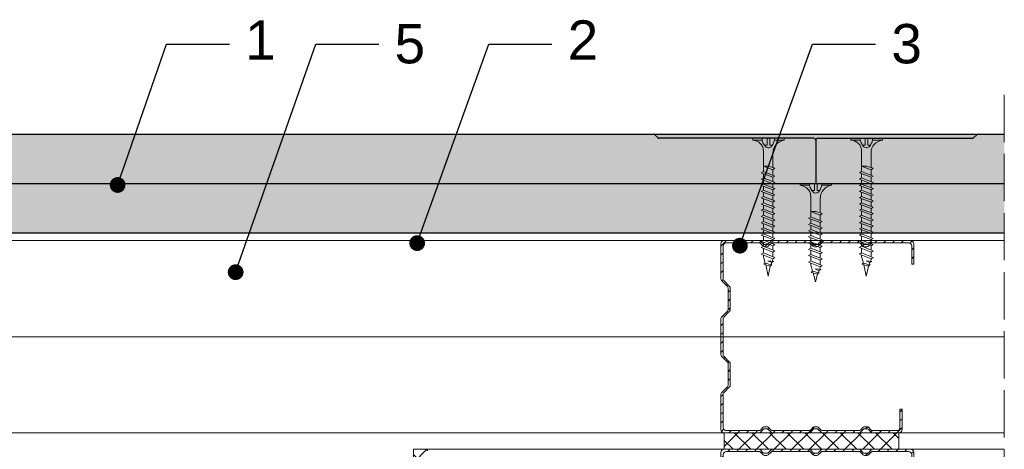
# Model space of a CAD drawing. Header units: millimetres. Extents: x 1245 to 3478, y 520 to 1092.
# Tile 4 of 16: x 1495 to 1745, y 932 to 1042. Entities that reach past the tile are written whole.
import ezdxf
from ezdxf import colors
from ezdxf.entities.mleader import LeaderData, LeaderLine
from ezdxf.math import Vec2, Vec3

# ---------------------------------------------------------------- set-up
doc = ezdxf.new("R2010")
doc.units = ezdxf.units.MM
doc.linetypes.add('ACAD_ISO02W100', pattern=[15, 12, -3])
for name, color, linetype, lineweight in [('_ISOVER WELNA', 7, 'BATTING', 9), ('_RIGIPS AKCESORIA', 7, 'Continuous', 18), ('_RIGIPS G-K', 7, 'Continuous', 25), ('_RIGIPS PROFIL', 7, 'Continuous', 18), ('KRESKOWANIE', 7, 'Continuous', 9), ('OPISY', 7, 'Continuous', 9), ('PRZERYWANA', 7, 'ACAD_ISO02W100', 9)]:
    doc.layers.add(name, color=color, linetype=linetype, lineweight=lineweight)
doc.styles.get("Standard").update_dxf_attribs({"font": 'arial.ttf'})
doc.linetypes.add('BATTING', pattern='A,0.00254,-2.54,[134,ltypeshp.shx,S=2.54,R=0,X=-2.54,Y=0],-5.08,[134,ltypeshp.shx,S=2.54,R=180,X=2.54,Y=0],-2.54', length=10.16254)
pattern_1 = [(225, (0, 53), (1.122532, -3.367596), [0, -3.175])]

# ---------------------------------------------------------------- blocks, each defined once
blk = doc.blocks.new('TN 25')
at = {"layer": '_RIGIPS AKCESORIA'}
for p, q in [((0, -0.84), (0, 7.16)), ((0, 7.16), (0.46, 7.16)), ((0.46, 7.16), (0.46, 4.78)), ((8.47, 4.46), (8.79, 5)), ((8.79, 5), (9.93, 2.01)), ((10.1, 4.46), (10.41, 5)), ((10.41, 5), (11.56, 2.01)), ((11.67, 4.46), (11.99, 5)), ((11.99, 5), (13.14, 2.01)), ((13.21, 4.46), (13.52, 5)), ((13.52, 5), (14.67, 2.01)), ((14.8, 4.46), (15.12, 5)), ((15.12, 5), (16.26, 2.01)), ((16.42, 4.46), (16.73, 5)), ((16.73, 5), (17.88, 2.01)), ((17.99, 4.46), (18.31, 5)), ((18.31, 5), (19.45, 2.01)), ((19.68, 4.46), (20, 5)), ((20, 5), (21.14, 2.01)), ((0.46, 4.78), (0, 4.78)), ((0, 3.5), (1.77, 3.5)), ((0, 2.83), (1.77, 2.83)), ((1.77, 3.5), (1.77, 4.2)), ((1.77, 2.83), (1.77, 2.18)), ((3.02, 4.46), (8.47, 4.46)), ((7.12, 4.46), (7.12, 3.18)), ((8.03, 2.01), (7.12, 4.46)), ((7.12, 3.18), (7.65, 1.53)), ((9.61, 1.51), (8.47, 4.46)), ((9, 4.46), (10.1, 4.46)), ((11.23, 1.51), (10.1, 4.46)), ((10.62, 4.46), (11.67, 4.46)), ((12.81, 1.51), (11.67, 4.46)), ((12.2, 4.46), (13.21, 4.46)), ((14.34, 1.51), (13.21, 4.46)), ((13.73, 4.46), (14.8, 4.46)), ((15.94, 1.51), (14.8, 4.46)), ((15.33, 4.46), (16.42, 4.46)), ((17.55, 1.51), (16.42, 4.46)), ((16.94, 4.46), (17.99, 4.46)), ((19.13, 1.51), (17.99, 4.46)), ((18.52, 4.46), (19.68, 4.46)), ((20.82, 1.51), (19.68, 4.46)), ((20.21, 4.46), (20.7, 4.46)), ((20.7, 4.46), (22.28, 3.98)), ((21.85, 1.83), (21.67, 3.28)), ((21.67, 3.28), (22.14, 2.4)), ((22.28, 3.98), (22.56, 4.37)), ((22.7, 2.36), (22.28, 3.98)), ((22.56, 4.37), (23.03, 2.71)), ((23.03, 2.71), (22.7, 2.36)), ((22.71, 3.85), (25, 3.24)), ((25, 3.24), (23.03, 2.71)), ((0.46, 1.64), (0, 1.64)), ((0.46, -0.84), (0.46, 1.64)), ((7.49, 2.01), (3.55, 2.01)), ((7.65, 1.53), (8.03, 2.01)), ((9.41, 2.01), (8.03, 2.01)), ((9.93, 2.01), (9.61, 1.51)), ((11.04, 2.01), (9.93, 2.01)), ((11.56, 2.01), (11.23, 1.51)), ((12.61, 2.01), (11.56, 2.01)), ((13.14, 2.01), (12.81, 1.51)), ((14.15, 2.01), (13.14, 2.01)), ((14.67, 2.01), (14.34, 1.51)), ((15.74, 2.01), (14.67, 2.01)), ((16.26, 2.01), (15.94, 1.51)), ((17.36, 2.01), (16.26, 2.01)), ((17.88, 2.01), (17.55, 1.51)), ((18.93, 2.01), (17.88, 2.01)), ((19.45, 2.01), (19.13, 1.51)), ((19.45, 2.01), (20.62, 2.01)), ((21.14, 2.01), (20.82, 1.51)), ((21.14, 2.01), (21.81, 2.12)), ((22.14, 2.4), (21.85, 1.83)), ((22.7, 2.36), (22.14, 2.4)), ((0, -0.84), (0.46, -0.84))]:
    blk.add_line(p, q, dxfattribs=at)
for centre, major_axis, ratio, start_param, end_param in [((3.09, 7.67), (0.17, 3.2), 0.826134, 1.773653, 3.180586), ((-0.04, 0.9), (0, 3.93), 0.848176, -0.720942, -0.151112), ((0.59, 4.62), (0, 2.81), 0.848176, 3.475072, 3.862535), ((1.66, 3.18), (0, 0.895), 0.848176, -1.552777, -0.720942), ((1.66, 3.18), (0, 0.895), 0.848176, 3.862535, 4.730408), ((3.37, -1.57), (0.28, 3.57), 0.832181, 0.035984, 1.430787), ((-2.73, 15.91), (0, 14.76), 0.848176, 3.399396, 3.475072)]:
    blk.add_ellipse(centre, major_axis=major_axis, ratio=ratio, start_param=start_param, end_param=end_param, dxfattribs=at)
blk = doc.blocks.new('TN 35')
at = {"layer": '_RIGIPS AKCESORIA'}
for p, q in [((0, -0.84), (0, 7.16)), ((0, 7.16), (0.46, 7.16)), ((0.46, 7.16), (0.46, 4.78)), ((8.47, 4.46), (8.79, 5)), ((8.79, 5), (9.93, 2.01)), ((10.1, 4.46), (10.41, 5)), ((10.41, 5), (11.56, 2.01)), ((11.67, 4.46), (11.99, 5)), ((11.99, 5), (13.14, 2.01)), ((13.21, 4.46), (13.52, 5)), ((13.52, 5), (14.67, 2.01)), ((14.8, 4.46), (15.12, 5)), ((15.12, 5), (16.26, 2.01)), ((16.42, 4.46), (16.73, 5)), ((16.73, 5), (17.88, 2.01)), ((17.99, 4.46), (18.31, 5)), ((18.31, 5), (19.45, 2.01)), ((19.57, 4.46), (19.88, 5)), ((19.88, 5), (21.03, 2.01)), ((21.14, 4.46), (21.46, 5)), ((21.46, 5), (22.6, 2.01)), ((22.72, 4.46), (23.03, 5)), ((23.03, 5), (24.18, 2.01)), ((24.29, 4.46), (24.61, 5)), ((24.61, 5), (25.75, 2.01)), ((25.87, 4.46), (26.18, 5)), ((26.18, 5), (27.33, 2.01)), ((27.44, 4.46), (27.76, 5)), ((27.76, 5), (28.9, 2.01)), ((29.13, 4.46), (29.45, 5)), ((29.45, 5), (30.59, 2.01)), ((0.46, 4.78), (0, 4.78)), ((0, 3.5), (1.77, 3.5)), ((0, 2.83), (1.77, 2.83)), ((1.77, 3.5), (1.77, 4.2)), ((1.77, 2.83), (1.77, 2.18)), ((3.02, 4.46), (8.47, 4.46)), ((7.12, 4.46), (7.12, 3.18)), ((8.03, 2.01), (7.12, 4.46)), ((7.12, 3.18), (7.65, 1.53)), ((9.61, 1.51), (8.47, 4.46)), ((9, 4.46), (10.1, 4.46)), ((11.23, 1.51), (10.1, 4.46)), ((10.62, 4.46), (11.67, 4.46)), ((12.81, 1.51), (11.67, 4.46)), ((12.2, 4.46), (13.21, 4.46)), ((14.34, 1.51), (13.21, 4.46)), ((13.73, 4.46), (14.8, 4.46)), ((15.94, 1.51), (14.8, 4.46)), ((15.33, 4.46), (16.42, 4.46)), ((17.55, 1.51), (16.42, 4.46)), ((16.94, 4.46), (17.99, 4.46)), ((19.13, 1.51), (17.99, 4.46)), ((18.52, 4.46), (19.57, 4.46)), ((20.7, 1.51), (19.57, 4.46)), ((20.09, 4.46), (21.14, 4.46)), ((22.28, 1.51), (21.14, 4.46)), ((21.67, 4.46), (22.72, 4.46)), ((23.85, 1.51), (22.72, 4.46)), ((23.24, 4.46), (24.29, 4.46)), ((25.43, 1.51), (24.29, 4.46)), ((24.81, 4.46), (25.87, 4.46)), ((27, 1.51), (25.87, 4.46)), ((26.39, 4.46), (27.44, 4.46)), ((28.58, 1.51), (27.44, 4.46)), ((27.96, 4.46), (29.13, 4.46)), ((30.27, 1.51), (29.13, 4.46)), ((29.65, 4.46), (30.15, 4.46)), ((30.15, 4.46), (31.73, 3.98)), ((31.3, 1.83), (31.12, 3.28)), ((31.12, 3.28), (31.59, 2.4)), ((31.73, 3.98), (32.01, 4.37)), ((32.15, 2.36), (31.73, 3.98)), ((32.01, 4.37), (32.48, 2.71)), ((32.48, 2.71), (32.15, 2.36)), ((32.16, 3.85), (35, 3.24)), ((35, 3.24), (32.48, 2.71)), ((0.46, 1.64), (0, 1.64)), ((0.46, -0.84), (0.46, 1.64)), ((7.49, 2.01), (3.55, 2.01)), ((7.65, 1.53), (8.03, 2.01)), ((9.41, 2.01), (8.03, 2.01)), ((9.93, 2.01), (9.61, 1.51)), ((11.04, 2.01), (9.93, 2.01)), ((11.56, 2.01), (11.23, 1.51)), ((12.61, 2.01), (11.56, 2.01)), ((13.14, 2.01), (12.81, 1.51)), ((14.15, 2.01), (13.14, 2.01)), ((14.67, 2.01), (14.34, 1.51)), ((15.74, 2.01), (14.67, 2.01)), ((16.26, 2.01), (15.94, 1.51)), ((17.36, 2.01), (16.26, 2.01)), ((17.88, 2.01), (17.55, 1.51)), ((18.93, 2.01), (17.84, 2.01)), ((19.45, 2.01), (19.13, 1.51)), ((20.51, 2.01), (19.41, 2.01)), ((21.03, 2.01), (20.7, 1.51)), ((22.08, 2.01), (20.99, 2.01)), ((22.6, 2.01), (22.28, 1.51)), ((23.66, 2.01), (22.56, 2.01)), ((24.18, 2.01), (23.85, 1.51)), ((25.23, 2.01), (24.14, 2.01)), ((25.75, 2.01), (25.43, 1.51)), ((26.81, 2.01), (25.71, 2.01)), ((27.33, 2.01), (27, 1.51)), ((28.38, 2.01), (27.33, 2.01)), ((28.9, 2.01), (28.58, 1.51)), ((28.9, 2.01), (30.07, 2.01)), ((30.59, 2.01), (30.27, 1.51)), ((30.59, 2.01), (31.26, 2.12)), ((31.59, 2.4), (31.3, 1.83)), ((32.15, 2.36), (31.59, 2.4)), ((0, -0.84), (0.46, -0.84))]:
    blk.add_line(p, q, dxfattribs=at)
for centre, major_axis, ratio, start_param, end_param in [((3.09, 7.67), (0.17, 3.2), 0.826134, 1.773653, 3.180586), ((-0.04, 0.9), (0, 3.93), 0.848176, -0.720942, -0.151112), ((0.59, 4.62), (0, 2.81), 0.848176, 3.475072, 3.862535), ((1.66, 3.18), (0, 0.895), 0.848176, -1.552777, -0.720942), ((1.66, 3.18), (0, 0.895), 0.848176, 3.862535, 4.730408), ((3.37, -1.57), (0.28, 3.57), 0.832181, 0.035984, 1.430787), ((-2.73, 15.91), (0, 14.76), 0.848176, 3.399396, 3.475072)]:
    blk.add_ellipse(centre, major_axis=major_axis, ratio=ratio, start_param=start_param, end_param=end_param, dxfattribs=at)
blk = doc.blocks.new('CW 50 ULTRASTIL')
h = blk.add_hatch()
h.set_pattern_fill('ANSI31', color=256, scale=0.5, style=0)
h.paths.add_polyline_path([(28.56, 40.65, -0.198912), (28.71, 41), (30.21, 42.51, 0.198912), (30.36, 42.86), (30.36, 48.45, 0.198912), (30.21, 48.8), (28.71, 50.31, -0.198912), (28.56, 50.66), (28.56, 59.85, -0.198912), (28.71, 60.2), (30.21, 61.71, 0.198912), (30.36, 62.06), (30.36, 67.65, 0.198912), (30.21, 68), (28.71, 69.51, -0.198912), (28.56, 69.86), (28.56, 78.31, -0.414214), (29.36, 79.11), (37.68, 79.11, -0.198912), (38.04, 78.96), (38.74, 78.25, 0.198912), (39.1, 78.11), (39.68, 78.11, 0.198912), (40.04, 78.25), (40.74, 78.96, -0.198912), (41.1, 79.11), (50.38, 79.11, -0.198912), (50.74, 78.96), (51.44, 78.25, 0.198912), (51.8, 78.11), (52.38, 78.11, 0.198912), (52.74, 78.25), (53.44, 78.96, -0.198912), (53.8, 79.11), (63.08, 79.11, -0.198912), (63.44, 78.96), (64.14, 78.25, 0.198912), (64.5, 78.11), (65.08, 78.11, 0.198912), (65.44, 78.25), (66.14, 78.96, -0.198912), (66.5, 79.11), (75.66, 79.11, -0.414214), (76.46, 78.31), (76.46, 73.66), (77.01, 73.66), (77.01, 78.86, 0.414214), (76.21, 79.66), (66.5, 79.66, 0.198912), (66.14, 79.51), (65.44, 78.8, -0.198912), (65.08, 78.66), (64.5, 78.66, -0.198912), (64.14, 78.8), (63.44, 79.51, 0.198912), (63.08, 79.66), (53.8, 79.66, 0.198912), (53.44, 79.51), (52.74, 78.8, -0.198912), (52.38, 78.66), (51.8, 78.66, -0.198912), (51.44, 78.8), (50.74, 79.51, 0.198912), (50.38, 79.66), (41.1, 79.66, 0.198912), (40.74, 79.51), (40.04, 78.8, -0.198912), (39.68, 78.66), (39.1, 78.66, -0.198912), (38.74, 78.8), (38.04, 79.51, 0.198912), (37.68, 79.66), (28.81, 79.66, 0.414214), (28.01, 78.86), (28.01, 69.86, 0.198912), (28.16, 69.51), (29.66, 68, -0.198912), (29.81, 67.65), (29.81, 62.06, -0.198912), (29.66, 61.71), (28.16, 60.2, 0.198912), (28.01, 59.85), (28.01, 50.66, 0.198912), (28.16, 50.31), (29.66, 48.8, -0.198912), (29.81, 48.45), (29.81, 42.86, -0.198912), (29.66, 42.51), (28.16, 41, 0.198912), (28.01, 40.65), (28.01, 31.66, 0.414214), (28.81, 30.86), (37.68, 30.86, 0.198912), (38.04, 31), (38.74, 31.71, -0.198912), (39.1, 31.86), (39.68, 31.86, -0.198912), (40.04, 31.71), (40.74, 31, 0.198912), (41.1, 30.86), (50.38, 30.86, 0.198912), (50.74, 31), (51.44, 31.71, -0.198912), (51.8, 31.86), (52.38, 31.86, -0.198912), (52.74, 31.71), (53.44, 31, 0.198912), (53.8, 30.86), (63.08, 30.86, 0.198912), (63.44, 31), (64.14, 31.71, -0.198912), (64.5, 31.86), (65.08, 31.86, -0.198912), (65.44, 31.71), (66.14, 31, 0.198912), (66.5, 30.86), (73.21, 30.86, 0.414214), (74.01, 31.66), (74.01, 36.86), (73.46, 36.86), (73.46, 32.21, -0.414214), (72.66, 31.41), (66.5, 31.41, -0.198912), (66.14, 31.55), (65.44, 32.26, 0.198912), (65.08, 32.41), (64.5, 32.41, 0.198912), (64.14, 32.26), (63.44, 31.55, -0.198912), (63.08, 31.41), (53.8, 31.41, -0.198912), (53.44, 31.55), (52.74, 32.26, 0.198912), (52.38, 32.41), (51.8, 32.41, 0.198912), (51.44, 32.26), (50.74, 31.55, -0.198912), (50.38, 31.41), (41.1, 31.41, -0.198912), (40.74, 31.55), (40.04, 32.26, 0.198912), (39.68, 32.41), (39.1, 32.41, 0.198912), (38.74, 32.26), (38.04, 31.55, -0.198912), (37.68, 31.41), (29.36, 31.41, -0.414214), (28.56, 32.21)])
at = {"layer": '_RIGIPS PROFIL'}
for p, q in [((28.01, 78.86), (28.01, 69.86)), ((28.56, 78.31), (28.56, 69.86)), ((37.68, 79.66), (28.81, 79.66)), ((37.68, 79.11), (29.36, 79.11)), ((38.04, 79.51), (38.74, 78.8)), ((38.04, 78.96), (38.74, 78.25)), ((39.68, 78.66), (39.1, 78.66)), ((39.68, 78.11), (39.1, 78.11)), ((40.74, 79.51), (40.04, 78.8)), ((40.74, 78.96), (40.04, 78.25)), ((50.38, 79.66), (41.1, 79.66)), ((50.38, 79.11), (41.1, 79.11)), ((50.74, 79.51), (51.44, 78.8)), ((50.74, 78.96), (51.44, 78.25)), ((52.38, 78.66), (51.8, 78.66)), ((52.38, 78.11), (51.8, 78.11)), ((53.44, 79.51), (52.74, 78.8)), ((53.44, 78.96), (52.74, 78.25)), ((53.8, 79.66), (63.08, 79.66)), ((53.8, 79.11), (63.08, 79.11)), ((63.44, 79.51), (64.14, 78.8)), ((63.44, 78.96), (64.14, 78.25)), ((65.08, 78.66), (64.5, 78.66)), ((65.08, 78.11), (64.5, 78.11)), ((66.14, 79.51), (65.44, 78.8)), ((66.14, 78.96), (65.44, 78.25)), ((76.21, 79.66), (66.5, 79.66)), ((75.66, 79.11), (66.5, 79.11)), ((76.46, 73.66), (76.46, 78.31)), ((77.01, 73.66), (77.01, 78.86)), ((76.46, 73.66), (77.01, 73.66)), ((29.66, 68), (28.16, 69.51)), ((30.21, 68), (28.71, 69.51)), ((29.81, 67.65), (29.81, 62.06)), ((30.36, 67.65), (30.36, 62.06)), ((29.66, 61.71), (28.16, 60.2)), ((30.21, 61.71), (28.71, 60.2)), ((28.01, 59.85), (28.01, 50.66)), ((28.56, 59.85), (28.56, 50.66)), ((29.66, 48.8), (28.16, 50.31)), ((30.21, 48.8), (28.71, 50.31)), ((29.81, 42.86), (29.81, 48.45)), ((30.36, 42.86), (30.36, 48.45)), ((29.66, 42.51), (28.16, 41)), ((30.21, 42.51), (28.71, 41)), ((28.01, 31.66), (28.01, 40.65)), ((28.56, 32.21), (28.56, 40.65)), ((73.46, 36.86), (73.46, 32.21)), ((73.46, 36.86), (74.01, 36.86)), ((74.01, 36.86), (74.01, 31.66)), ((37.68, 30.86), (28.81, 30.86)), ((37.68, 31.41), (29.36, 31.41)), ((38.04, 31.55), (38.74, 32.26)), ((38.04, 31), (38.74, 31.71)), ((39.68, 32.41), (39.1, 32.41)), ((39.68, 31.86), (39.1, 31.86)), ((40.74, 31.55), (40.04, 32.26)), ((40.74, 31), (40.04, 31.71)), ((50.38, 31.41), (41.1, 31.41)), ((50.38, 30.86), (41.1, 30.86)), ((50.74, 31.55), (51.44, 32.26)), ((50.74, 31), (51.44, 31.71)), ((52.38, 32.41), (51.8, 32.41)), ((52.38, 31.86), (51.8, 31.86)), ((53.44, 31.55), (52.74, 32.26)), ((53.44, 31), (52.74, 31.71)), ((53.8, 31.41), (63.08, 31.41)), ((53.8, 30.86), (63.08, 30.86)), ((63.44, 31.55), (64.14, 32.26)), ((63.44, 31), (64.14, 31.71)), ((65.08, 32.41), (64.5, 32.41)), ((65.08, 31.86), (64.5, 31.86)), ((66.14, 31.55), (65.44, 32.26)), ((66.14, 31), (65.44, 31.71)), ((72.66, 31.41), (66.5, 31.41)), ((73.21, 30.86), (66.5, 30.86))]:
    blk.add_line(p, q, dxfattribs=at)
for centre, radius, start, end in [((28.81, 78.86), 0.8, 90, 180), ((29.36, 78.31), 0.8, 90, 180), ((37.68, 79.16), 0.5, 45, 90), ((37.68, 78.61), 0.5, 45, 90), ((39.1, 79.16), 0.5, 225, 270), ((39.1, 78.61), 0.5, 225, 270), ((39.68, 79.16), 0.5, 270, 315), ((39.68, 78.61), 0.5, 270, 315), ((41.1, 79.16), 0.5, 90, 135), ((41.1, 78.61), 0.5, 90, 135), ((50.38, 79.16), 0.5, 45, 90), ((50.38, 78.61), 0.5, 45, 90), ((51.8, 79.16), 0.5, 225, 270), ((51.8, 78.61), 0.5, 225, 270), ((52.38, 79.16), 0.5, 270, 315), ((52.38, 78.61), 0.5, 270, 315), ((53.8, 79.16), 0.5, 90, 135), ((53.8, 78.61), 0.5, 90, 135), ((63.08, 79.16), 0.5, 45, 90), ((63.08, 78.61), 0.5, 45, 90), ((64.5, 79.16), 0.5, 225, 270), ((64.5, 78.61), 0.5, 225, 270), ((65.08, 79.16), 0.5, 270, 315), ((65.08, 78.61), 0.5, 270, 315), ((66.5, 79.16), 0.5, 90, 135), ((66.5, 78.61), 0.5, 90, 135), ((75.66, 78.31), 0.8, 0, 90), ((76.21, 78.86), 0.8, 0, 90), ((28.51, 69.86), 0.5, 180, 225), ((29.06, 69.86), 0.5, 180, 225), ((29.31, 67.65), 0.5, 0, 45), ((29.86, 67.65), 0.5, 0, 45), ((28.51, 59.85), 0.5, 135, 180), ((29.06, 59.85), 0.5, 135, 180), ((29.31, 62.06), 0.5, 315, 0), ((29.86, 62.06), 0.5, 315, 0), ((28.51, 50.66), 0.5, 180, 225), ((29.06, 50.66), 0.5, 180, 225), ((29.31, 48.45), 0.5, 0, 45), ((29.86, 48.45), 0.5, 0, 45), ((29.31, 42.86), 0.5, 315, 0), ((29.86, 42.86), 0.5, 315, 0), ((28.51, 40.65), 0.5, 135, 180), ((29.06, 40.65), 0.5, 135, 180), ((28.81, 31.66), 0.8, 180, 270), ((29.36, 32.21), 0.8, 180, 270), ((37.68, 31.91), 0.5, 270, 315), ((37.68, 31.36), 0.5, 270, 315), ((39.1, 31.91), 0.5, 90, 135), ((39.1, 31.36), 0.5, 90, 135), ((39.68, 31.91), 0.5, 45, 90), ((39.68, 31.36), 0.5, 45, 90), ((41.1, 31.91), 0.5, 225, 270), ((41.1, 31.36), 0.5, 225, 270), ((50.38, 31.91), 0.5, 270, 315), ((50.38, 31.36), 0.5, 270, 315), ((51.8, 31.91), 0.5, 90, 135), ((51.8, 31.36), 0.5, 90, 135), ((52.38, 31.91), 0.5, 45, 90), ((52.38, 31.36), 0.5, 45, 90), ((53.8, 31.91), 0.5, 225, 270), ((53.8, 31.36), 0.5, 225, 270), ((63.08, 31.91), 0.5, 270, 315), ((63.08, 31.36), 0.5, 270, 315), ((64.5, 31.91), 0.5, 90, 135), ((64.5, 31.36), 0.5, 90, 135), ((65.08, 31.91), 0.5, 45, 90), ((65.08, 31.36), 0.5, 45, 90), ((66.5, 31.91), 0.5, 225, 270), ((66.5, 31.36), 0.5, 225, 270), ((72.66, 32.21), 0.8, 270, 0), ((73.21, 31.66), 0.8, 270, 0)]:
    blk.add_arc(centre, radius, start, end, dxfattribs=at)
blk = doc.blocks.new('spoina PRO')
at = {"layer": '_RIGIPS G-K'}
h = blk.add_hatch(dxfattribs=at)
h.set_pattern_fill('AR-SAND', color=256, scale=0.02, style=0)
h.paths.add_polyline_path([(2546.06, 1115.24, -0.198912), (2546.41, 1115.38), (2464, 1115.38, -0.198912), (2464.35, 1115.24), (2465.06, 1114.53, 0.198912), (2465.41, 1114.38), (2504.7, 1114.38, -0.414214), (2505.2, 1113.88, -0.414214), (2505.7, 1114.38), (2545, 1114.38, 0.198912), (2545.35, 1114.53)])
for p, q in [((2464, 1115.38), (2546.41, 1115.38)), ((2464.35, 1115.24), (2465.06, 1114.53)), ((2546.06, 1115.24), (2545.35, 1114.53)), ((2504.7, 1114.38), (2465.41, 1114.38)), ((2505.2, 1113.88), (2505.2, 1102.88)), ((2505.7, 1114.38), (2545, 1114.38))]:
    blk.add_line(p, q, dxfattribs=at)
for centre, start, end in [((2464, 1114.88), 45, 90), ((2546.41, 1114.88), 90, 135), ((2465.41, 1114.88), 225, 270), ((2504.7, 1113.88), 0, 90), ((2505.7, 1113.88), 90, 180), ((2545, 1114.88), 270, 315)]:
    blk.add_arc(centre, 0.5, start, end, dxfattribs=at)
blk = doc.blocks.new('_Dot')
at = {"color": 0, "linetype": 'ByBlock', "lineweight": -2}
blk.add_line((-0.5, 0), (-1, 0), dxfattribs=at)
at = {"color": 0, "linetype": 'ByBlock', "const_width": 0.5}
blk.add_lwpolyline([(-0.25, 0, 1), (0.25, 0, 1)], format="xyb", close=True, dxfattribs=at)

msp = doc.modelspace()

# ---------------------------------------------------------------- hatches: boundary and pattern name
at = {"layer": '_RIGIPS AKCESORIA'}
h = msp.add_hatch(dxfattribs=at)
h.set_pattern_fill('ANSI37', color=256, style=0)
h.set_pattern_definition([(45, (7e-13, -131.8324), (-2.245064, 2.245064), []), (135, (7e-13, -131.8324), (-2.245064, -2.245064), [])])
h.paths.add_polyline_path([(1598.7, 912.64, -0.198912), (1598.85, 913), (1600.36, 914.5, 0.198912), (1600.5, 914.86), (1600.5, 920.44, 0.198912), (1600.36, 920.8), (1598.85, 922.3, -0.198912), (1598.7, 922.66), (1598.7, 931.65, -0.414214), (1599.5, 932.45), (1595.2, 932.45), (1595.2, 883.65), (1599.5, 883.65, -0.414214), (1598.7, 884.45), (1598.7, 893.44, -0.198912), (1598.85, 893.8), (1600.36, 895.3, 0.198912), (1600.5, 895.66), (1600.5, 901.24, 0.198912), (1600.36, 901.6), (1598.85, 903.1, -0.198912), (1598.7, 903.46)])
at = {"layer": 'KRESKOWANIE'}
h = msp.add_hatch(dxfattribs=at)
h.set_pattern_fill('DOTS', color=256, scale=2, angle=225, style=0)
h.set_pattern_definition(pattern_1)
h.paths.add_polyline_path([(1745.2, 1012.45), (1245.2, 1012.45), (1245.2, 999.95), (1745.2, 999.95)])
h = msp.add_hatch(dxfattribs=at)
h.set_pattern_fill('DOTS', color=256, scale=2, angle=225, style=0)
h.set_pattern_definition(pattern_1)
h.paths.add_polyline_path([(1745.2, 999.95), (1245.2, 999.95), (1245.2, 987.45), (1745.2, 987.45)])
h = msp.add_hatch(dxfattribs=at)
h.set_pattern_fill('ANSI37', color=256, style=0)
h.paths.add_polyline_path([(1718.45, 936.65), (1711.74, 936.65), (1674.05, 936.65), (1674.05, 932.45), (1682.93, 932.45), (1718.45, 932.45)])

# ---------------------------------------------------------------- linework, layer by layer
at = {"layer": '_ISOVER WELNA', "ltscale": 2.4}
msp.add_line((1745.2, 961.05), (1245.2, 961.05), dxfattribs=at)
at = {"layer": '_RIGIPS G-K'}
for p, q in [((1245.2, 1012.45), (1745.2, 1012.45)), ((1245.2, 999.95), (1745.2, 999.95)), ((1245.2, 987.45), (1745.2, 987.45))]:
    msp.add_line(p, q, dxfattribs=at)
at = {"layer": '_RIGIPS PROFIL'}
for p, q in [((1245.2, 985.45), (1745.2, 985.45)), ((1245.2, 936.65), (1745.2, 936.65)), ((1595.2, 932.45), (1745.2, 932.45))]:
    msp.add_line(p, q, dxfattribs=at)
at = {"layer": 'KRESKOWANIE'}
for p, q in [((1674.05, 936.65), (1674.05, 932.45)), ((1718.45, 936.65), (1718.45, 932.45)), ((1595.2, 919.45), (1595.2, 932.45))]:
    msp.add_line(p, q, dxfattribs=at)
at = {"layer": 'PRZERYWANA'}
msp.add_line((1745.2, 1022.45), (1745.2, 846.65), dxfattribs=at)

# ---------------------------------------------------------------- block references
at = {"layer": '_RIGIPS AKCESORIA', "xscale": -1, "rotation": 90}
for name, p in [('TN 35', (1688.48, 1011.45)), ('TN 35', (1713.4, 1011.45)), ('TN 25', (1700.5, 999.95))]:
    msp.add_blockref(name, p, dxfattribs=at)
at = {"layer": '_RIGIPS G-K'}
msp.add_blockref('spoina PRO', (-807.87, -102.93), dxfattribs=at)
at = {"layer": '_RIGIPS PROFIL'}
for p in [(1645.24, 905.79), (1645.24, 852.79)]:
    msp.add_blockref('CW 50 ULTRASTIL', p, dxfattribs=at)

# ---------------------------------------------------------------- leaders
at = {"layer": 'OPISY'}
ml = msp.add_multileader_mtext('Standard', dxfattribs=at)
ml.set_content('1', color=256)
ml.set_leader_properties()
ml.set_arrow_properties(name='DOT')
ml.build(insert=Vec2(0, 0))
ctx = ml.context
ctx.base_point, ctx.char_height, ctx.landing_gap_size, ctx.plane_origin = Vec3(1548.44, 1035.37), 10, 4, Vec3(1355.85, 1179.03)
notes = []
notes.append((ctx, [(0, (1, 1, 0), (1532.44, 1035.37), (1, 0), 16, [(0, [(1520.07, 999.57)], 0, [])])]))
ctx.mtext.insert, ctx.mtext.flow_direction = Vec3(1552.44, 1041.37), 5
ml = msp.add_multileader_mtext('Standard', dxfattribs=at)
ml.set_content('5', color=256)
ml.set_leader_properties()
ml.set_arrow_properties(name='DOT')
ml.build(insert=Vec2(0, 0))
ctx = ml.context
ctx.base_point, ctx.char_height, ctx.landing_gap_size, ctx.plane_origin = Vec3(1586.38, 1035.37), 10, 4, Vec3(1393.79, 1179.03)
notes.append((ctx, [(0, (1, 1, 0), (1570.38, 1035.37), (1, 0), 16, [(0, [(1550.04, 977.43)], 0, [])])]))
ctx.mtext.insert, ctx.mtext.flow_direction = Vec3(1590.38, 1040.45), 5
ml = msp.add_multileader_mtext('Standard', dxfattribs=at)
ml.set_content('2', color=256)
ml.set_leader_properties()
ml.set_arrow_properties(name='DOT')
ml.build(insert=Vec2(0, 0))
ctx = ml.context
ctx.base_point, ctx.char_height, ctx.landing_gap_size, ctx.plane_origin = Vec3(1630.33, 1035.37), 10, 4, Vec3(1437.74, 1179.03)
notes.append((ctx, [(0, (1, 1, 0), (1614.33, 1035.37), (1, 0), 16, [(0, [(1596.13, 984.81)], 0, [])])]))
ctx.mtext.insert, ctx.mtext.flow_direction = Vec3(1634.33, 1041.37), 5
ml = msp.add_multileader_mtext('Standard', dxfattribs=at)
ml.set_content('3', color=256)
ml.set_leader_properties()
ml.set_arrow_properties(name='DOT')
ml.build(insert=Vec2(0, 0))
ctx = ml.context
ctx.base_point, ctx.char_height, ctx.landing_gap_size, ctx.plane_origin = Vec3(1712.52, 1035.37), 10, 4, Vec3(1519.93, 1179.03)
notes.append((ctx, [(0, (1, 1, 0), (1696.52, 1035.37), (1, 0), 16, [(0, [(1678.07, 984.16)], 0, [])])]))
ctx.mtext.insert, ctx.mtext.flow_direction = Vec3(1716.52, 1040.45), 5
for ctx, leaders in notes:
    for number, flags, end, landing, length, lines in leaders:
        leader = LeaderData()
        leader.index, (leader.has_last_leader_line, leader.has_dogleg_vector, leader.attachment_direction) = number, flags
        leader.last_leader_point, leader.dogleg_vector, leader.dogleg_length = Vec3(end), Vec3(landing), length
        for number, points, colour, breaks in lines:
            line = LeaderLine()
            line.index, line.vertices, line.color, line.breaks = number, Vec3.list(points), colors.encode_raw_color(colour), breaks
            leader.lines.append(line)
        ctx.leaders.append(leader)

doc.saveas('drawing.dxf')
